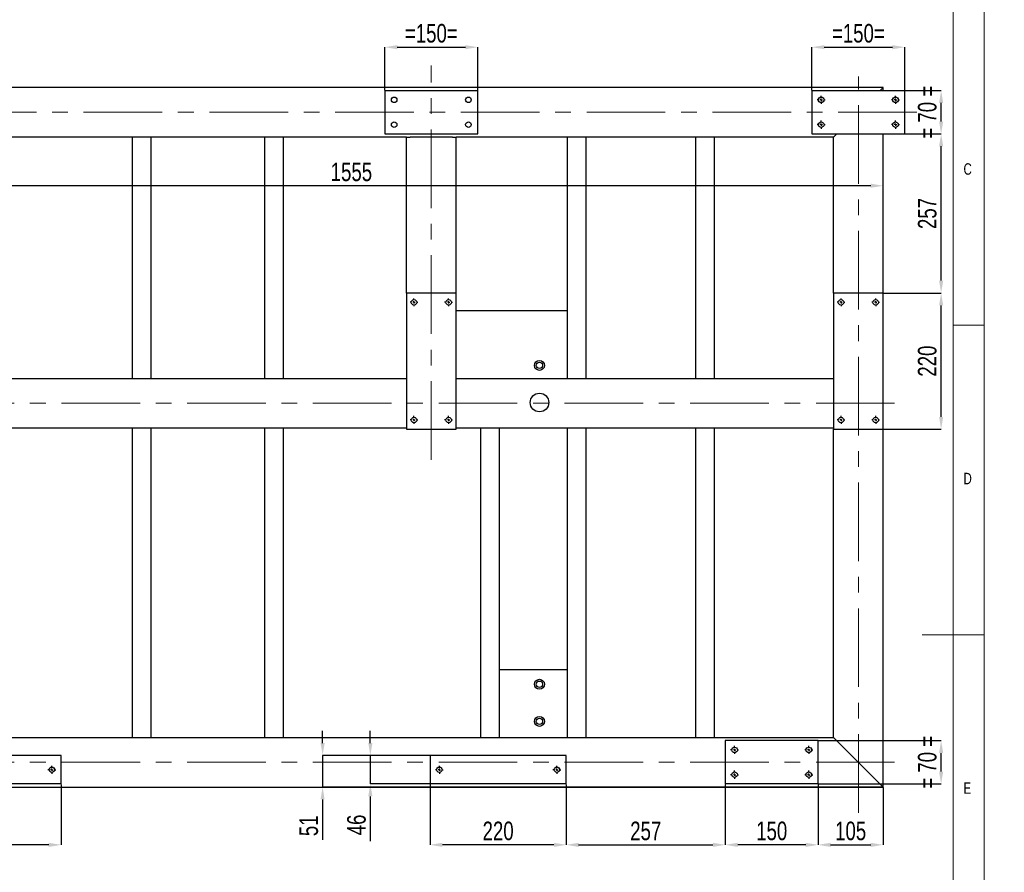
# Model space of a CAD drawing. Header units: millimetres. Extents: x 5 to 592, y 5 to 415.
# Tile 15 of 16: x 433 to 592, y 172 to 309. Entities that reach past the tile are written whole.
import ezdxf

# ---------------------------------------------------------------- set-up
doc = ezdxf.new("R2010")
doc.units = ezdxf.units.MM
doc.header["$PDSIZE"] = -1
doc.linetypes.add('CENTERX2', pattern=[20.32, 12.7, -2.54, 2.54, -2.54])
for name, color, linetype in [('COTES', 1, 'Continuous'), ('NOTES', 6, 'Continuous'), ('TRAIT-MIXTES', 3, 'CENTERX2')]:
    doc.layers.add(name, color=color, linetype=linetype)
doc.layers.add('TRAIT-FORT', color=4, linetype='Continuous', lineweight=25)
doc.styles.add('SLDTEXTSTYLE0', font='TXT', dxfattribs={"width": 0.75})
doc.dimstyles.new('SLDDIMSTYLE2', dxfattribs={"dimtxt": 3, "dimasz": 2, "dimexe": 0, "dimexo": 0.0625, "dimgap": 0.75, "dimtad": 1, "dimdec": 0, "dimlfac": 10, "dimrnd": 1e-09, "dimzin": 12, "dimdsep": 46, "dimtxsty": 'SLDTEXTSTYLE0', "dimsah": 1, "dimcen": 0.09, "dimadec": 0, "dimazin": 3, "dimtfac": 1, "dimtdec": 0, "dimtofl": 0, "dimtmove": 0, "dimatfit": 3, "dimfxl": 1, "dimfrac": 2, "dimtolj": 1, "dimtzin": 12, "dimarcsym": 0})
doc.dimstyles.new('SLDDIMSTYLE3', dxfattribs={"dimtxt": 3, "dimasz": 2, "dimexe": 0, "dimexo": 0.0625, "dimgap": 0.75, "dimtad": 1, "dimdec": 0, "dimlfac": 10, "dimrnd": 1e-09, "dimzin": 12, "dimdsep": 46, "dimtxsty": 'SLDTEXTSTYLE0', "dimsah": 1, "dimcen": 0.09, "dimadec": 0, "dimazin": 3, "dimtfac": 1, "dimtdec": 0, "dimtmove": 0, "dimatfit": 0, "dimfxl": 1, "dimfrac": 2, "dimtolj": 1, "dimtzin": 12, "dimarcsym": 0})

# ---------------------------------------------------------------- blocks, each defined once
blk = doc.blocks.new('_D_46')
at = {"layer": 'COTES', "color": 0, "lineweight": -2, "transparency": 16777216}
for p, q in [((492.18, 297.98), (492.18, 304.92)), ((494.18, 304.92), (505.18, 304.92)), ((507.18, 297.98), (507.18, 304.92))]:
    blk.add_line(p, q, dxfattribs=at)
at = {"layer": 'COTES', "color": 0, "transparency": 16777216}
for points in [[(494.18, 305.25), (494.18, 304.59), (492.18, 304.92)], [(505.18, 305.25), (505.18, 304.59), (507.18, 304.92)]]:
    blk.add_solid(points, dxfattribs=at)
at = {"layer": 'Defpoints', "color": 0, "transparency": 16777216}
for p in [(507.18, 304.92), (492.18, 297.91), (507.18, 297.91)]:
    blk.add_point(p, dxfattribs=at)
at = {"layer": 'COTES', "color": 0, "transparency": 16777216, "insert": (499.68, 308.67), "char_height": 3, "attachment_point": 2, "style": 'SLDTEXTSTYLE0'}
blk.add_mtext('\\A1;=150=', dxfattribs=at)
blk = doc.blocks.new('_D_47')
at = {"layer": 'COTES', "color": 0, "lineweight": -2, "transparency": 16777216}
for p, q in [((561.18, 297.98), (561.18, 304.92)), ((563.18, 304.92), (574.18, 304.92)), ((576.18, 297.98), (576.18, 304.92))]:
    blk.add_line(p, q, dxfattribs=at)
at = {"layer": 'COTES', "color": 0, "transparency": 16777216}
for points in [[(563.18, 305.25), (563.18, 304.59), (561.18, 304.92)], [(574.18, 305.25), (574.18, 304.59), (576.18, 304.92)]]:
    blk.add_solid(points, dxfattribs=at)
at = {"layer": 'Defpoints', "color": 0, "transparency": 16777216}
for p in [(576.18, 304.92), (561.18, 297.91), (576.18, 297.91)]:
    blk.add_point(p, dxfattribs=at)
at = {"layer": 'COTES', "color": 0, "transparency": 16777216, "insert": (568.68, 308.67), "char_height": 3, "attachment_point": 2, "style": 'SLDTEXTSTYLE0'}
blk.add_mtext('\\A1;=150=', dxfattribs=at)
blk = doc.blocks.new('_D_48')
at = {"layer": 'COTES', "color": 0, "lineweight": -2, "transparency": 16777216}
for p, q in [((499.48, 185.85), (499.48, 176.08)), ((521.48, 185.85), (521.48, 176.08)), ((519.48, 176.08), (501.48, 176.08))]:
    blk.add_line(p, q, dxfattribs=at)
at = {"layer": 'COTES', "color": 0, "transparency": 16777216}
for points in [[(501.48, 176.41), (501.48, 175.74), (499.48, 176.08)], [(519.48, 176.41), (519.48, 175.74), (521.48, 176.08)]]:
    blk.add_solid(points, dxfattribs=at)
at = {"layer": 'Defpoints', "color": 0, "transparency": 16777216}
for p in [(499.48, 185.91), (521.48, 185.91), (499.48, 176.08)]:
    blk.add_point(p, dxfattribs=at)
at = {"layer": 'COTES', "color": 0, "transparency": 16777216, "insert": (510.48, 179.83), "char_height": 3, "attachment_point": 2, "style": 'SLDTEXTSTYLE0'}
blk.add_mtext('\\A1;220', dxfattribs=at)
blk = doc.blocks.new('_D_49')
at = {"layer": 'COTES', "color": 0, "lineweight": -2, "transparency": 16777216}
for p, q in [((547.18, 185.85), (547.18, 176.08)), ((562.18, 185.85), (562.18, 176.08)), ((560.18, 176.08), (549.18, 176.08))]:
    blk.add_line(p, q, dxfattribs=at)
at = {"layer": 'COTES', "color": 0, "transparency": 16777216}
for points in [[(549.18, 176.41), (549.18, 175.74), (547.18, 176.08)], [(560.18, 176.41), (560.18, 175.74), (562.18, 176.08)]]:
    blk.add_solid(points, dxfattribs=at)
at = {"layer": 'Defpoints', "color": 0, "transparency": 16777216}
for p in [(547.18, 185.91), (562.18, 185.91), (547.18, 176.08)]:
    blk.add_point(p, dxfattribs=at)
at = {"layer": 'COTES', "color": 0, "transparency": 16777216, "insert": (554.68, 179.83), "char_height": 3, "attachment_point": 2, "style": 'SLDTEXTSTYLE0'}
blk.add_mtext('\\A1;150', dxfattribs=at)
blk = doc.blocks.new('_D_50')
at = {"layer": 'COTES', "color": 0, "lineweight": -2, "transparency": 16777216}
for p, q in [((521.48, 185.85), (521.48, 176.08)), ((547.18, 185.85), (547.18, 176.08)), ((523.48, 176.08), (545.18, 176.08))]:
    blk.add_line(p, q, dxfattribs=at)
at = {"layer": 'COTES', "color": 0, "transparency": 16777216}
for points in [[(523.48, 176.41), (523.48, 175.74), (521.48, 176.08)], [(545.18, 176.41), (545.18, 175.74), (547.18, 176.08)]]:
    blk.add_solid(points, dxfattribs=at)
at = {"layer": 'Defpoints', "color": 0, "transparency": 16777216}
for p in [(521.48, 185.91), (547.18, 185.91), (547.18, 176.08)]:
    blk.add_point(p, dxfattribs=at)
at = {"layer": 'COTES', "color": 0, "transparency": 16777216, "insert": (534.33, 179.83), "char_height": 3, "attachment_point": 2, "style": 'SLDTEXTSTYLE0'}
blk.add_mtext('\\A1;257', dxfattribs=at)
blk = doc.blocks.new('_D_51')
at = {"layer": 'COTES', "color": 0, "lineweight": -2, "transparency": 16777216}
for p, q in [((562.18, 185.85), (562.18, 176.08)), ((572.68, 185.35), (572.68, 176.08)), ((564.18, 176.08), (570.68, 176.08))]:
    blk.add_line(p, q, dxfattribs=at)
at = {"layer": 'COTES', "color": 0, "transparency": 16777216}
for points in [[(564.18, 176.41), (564.18, 175.74), (562.18, 176.08)], [(570.68, 176.41), (570.68, 175.74), (572.68, 176.08)]]:
    blk.add_solid(points, dxfattribs=at)
at = {"layer": 'Defpoints', "color": 0, "transparency": 16777216}
for p in [(562.18, 185.91), (572.68, 185.41), (572.68, 176.08)]:
    blk.add_point(p, dxfattribs=at)
at = {"layer": 'COTES', "color": 0, "transparency": 16777216, "insert": (567.43, 179.83), "char_height": 3, "attachment_point": 2, "style": 'SLDTEXTSTYLE0'}
blk.add_mtext('\\A1;105', dxfattribs=at)
blk = doc.blocks.new('_D_52')
at = {"layer": 'COTES', "color": 0, "lineweight": -2, "transparency": 16777216}
for p, q in [((576.24, 297.91), (582.05, 297.91)), ((582.05, 292.91), (582.05, 295.91)), ((576.24, 290.91), (582.05, 290.91))]:
    blk.add_line(p, q, dxfattribs=at)
at = {"layer": 'COTES', "color": 0, "transparency": 16777216}
for points in [[(581.72, 295.91), (582.39, 295.91), (582.05, 297.91)], [(581.72, 292.91), (582.39, 292.91), (582.05, 290.91)]]:
    blk.add_solid(points, dxfattribs=at)
at = {"layer": 'Defpoints', "color": 0, "transparency": 16777216}
for p in [(576.18, 297.91), (582.05, 297.91), (576.18, 290.91)]:
    blk.add_point(p, dxfattribs=at)
at = {"layer": 'COTES', "color": 0, "transparency": 16777216, "insert": (578.3, 294.41), "char_height": 3, "attachment_point": 2, "rotation": 90, "style": 'SLDTEXTSTYLE0'}
blk.add_mtext('\\A1;= 70 =', dxfattribs=at)
blk = doc.blocks.new('_D_53')
at = {"layer": 'COTES', "color": 0, "lineweight": -2, "transparency": 16777216}
for p, q in [((562.24, 192.91), (582.05, 192.91)), ((582.05, 187.91), (582.05, 190.91)), ((562.24, 185.91), (582.05, 185.91))]:
    blk.add_line(p, q, dxfattribs=at)
at = {"layer": 'COTES', "color": 0, "transparency": 16777216}
for points in [[(581.72, 190.91), (582.39, 190.91), (582.05, 192.91)], [(581.72, 187.91), (582.39, 187.91), (582.05, 185.91)]]:
    blk.add_solid(points, dxfattribs=at)
at = {"layer": 'Defpoints', "color": 0, "transparency": 16777216}
for p in [(562.18, 192.91), (582.05, 192.91), (562.18, 185.91)]:
    blk.add_point(p, dxfattribs=at)
at = {"layer": 'COTES', "color": 0, "transparency": 16777216, "insert": (578.3, 189.41), "char_height": 3, "attachment_point": 2, "rotation": 90, "style": 'SLDTEXTSTYLE0'}
blk.add_mtext('\\A1;= 70 =', dxfattribs=at)
blk = doc.blocks.new('_D_58')
at = {"layer": 'COTES', "color": 0, "lineweight": -2, "transparency": 16777216}
for p, q in [((489.83, 192.51), (489.83, 194.51)), ((499.42, 190.51), (489.83, 190.51)), ((489.83, 190.51), (489.83, 185.91)), ((499.42, 185.91), (489.83, 185.91)), ((489.83, 183.91), (489.83, 176.66))]:
    blk.add_line(p, q, dxfattribs=at)
at = {"layer": 'COTES', "color": 0, "transparency": 16777216}
for points in [[(489.5, 192.51), (490.17, 192.51), (489.83, 190.51)], [(489.5, 183.91), (490.17, 183.91), (489.83, 185.91)]]:
    blk.add_solid(points, dxfattribs=at)
at = {"layer": 'Defpoints', "color": 0, "transparency": 16777216}
for p in [(499.48, 190.51), (489.83, 185.91), (499.48, 185.91)]:
    blk.add_point(p, dxfattribs=at)
at = {"layer": 'COTES', "color": 0, "transparency": 16777216, "insert": (486.08, 179.29), "char_height": 3, "attachment_point": 2, "rotation": 90, "style": 'SLDTEXTSTYLE0'}
blk.add_mtext('\\A1;46', dxfattribs=at)
blk = doc.blocks.new('_D_59')
at = {"layer": 'COTES', "color": 0, "lineweight": -2, "transparency": 16777216}
for p, q in [((482.12, 192.51), (482.12, 194.51)), ((499.42, 190.51), (482.12, 190.51)), ((482.12, 190.51), (482.12, 185.41)), ((572.62, 185.41), (482.12, 185.41)), ((482.12, 183.41), (482.12, 176.91))]:
    blk.add_line(p, q, dxfattribs=at)
at = {"layer": 'COTES', "color": 0, "transparency": 16777216}
for points in [[(481.79, 192.51), (482.45, 192.51), (482.12, 190.51)], [(481.79, 183.41), (482.45, 183.41), (482.12, 185.41)]]:
    blk.add_solid(points, dxfattribs=at)
at = {"layer": 'Defpoints', "color": 0, "transparency": 16777216}
for p in [(482.12, 190.51), (499.48, 190.51), (572.68, 185.41)]:
    blk.add_point(p, dxfattribs=at)
at = {"layer": 'COTES', "color": 0, "transparency": 16777216, "insert": (478.37, 179.16), "char_height": 3, "attachment_point": 2, "rotation": 90, "style": 'SLDTEXTSTYLE0'}
blk.add_mtext('\\A1;51', dxfattribs=at)
blk = doc.blocks.new('_D_60')
at = {"layer": 'COTES', "color": 0, "lineweight": -2, "transparency": 16777216}
for p, q in [((417.88, 185.85), (417.88, 176.08)), ((439.88, 185.85), (439.88, 176.08)), ((437.88, 176.08), (419.88, 176.08))]:
    blk.add_line(p, q, dxfattribs=at)
at = {"layer": 'COTES', "color": 0, "transparency": 16777216}
for points in [[(419.88, 176.41), (419.88, 175.74), (417.88, 176.08)], [(437.88, 176.41), (437.88, 175.74), (439.88, 176.08)]]:
    blk.add_solid(points, dxfattribs=at)
at = {"layer": 'Defpoints', "color": 0, "transparency": 16777216}
for p in [(417.88, 185.91), (439.88, 185.91), (417.88, 176.08)]:
    blk.add_point(p, dxfattribs=at)
at = {"layer": 'COTES', "color": 0, "transparency": 16777216, "insert": (428.88, 179.83), "char_height": 3, "attachment_point": 2, "style": 'SLDTEXTSTYLE0'}
blk.add_mtext('\\A1;220', dxfattribs=at)
blk = doc.blocks.new('_D_65')
at = {"layer": 'COTES', "color": 0, "lineweight": -2, "transparency": 16777216}
for p, q in [((417.18, 290.85), (417.18, 282.54)), ((570.68, 282.54), (419.18, 282.54)), ((572.68, 265.28), (572.68, 282.54))]:
    blk.add_line(p, q, dxfattribs=at)
at = {"layer": 'COTES', "color": 0, "transparency": 16777216}
for points in [[(419.18, 282.87), (419.18, 282.21), (417.18, 282.54)], [(570.68, 282.87), (570.68, 282.21), (572.68, 282.54)]]:
    blk.add_solid(points, dxfattribs=at)
at = {"layer": 'Defpoints', "color": 0, "transparency": 16777216}
for p in [(417.18, 290.91), (417.18, 282.54), (572.68, 265.21)]:
    blk.add_point(p, dxfattribs=at)
at = {"layer": 'COTES', "color": 0, "transparency": 16777216, "insert": (486.77, 286.29), "char_height": 3, "attachment_point": 2, "style": 'SLDTEXTSTYLE0'}
blk.add_mtext('\\A1;1555', dxfattribs=at)
blk = doc.blocks.new('_D_66')
at = {"layer": 'COTES', "color": 0, "lineweight": -2, "transparency": 16777216}
for p, q in [((572.74, 265.21), (582.05, 265.21)), ((582.05, 245.21), (582.05, 263.21)), ((572.74, 243.21), (582.05, 243.21))]:
    blk.add_line(p, q, dxfattribs=at)
at = {"layer": 'COTES', "color": 0, "transparency": 16777216}
for points in [[(581.72, 263.21), (582.39, 263.21), (582.05, 265.21)], [(581.72, 245.21), (582.39, 245.21), (582.05, 243.21)]]:
    blk.add_solid(points, dxfattribs=at)
at = {"layer": 'Defpoints', "color": 0, "transparency": 16777216}
for p in [(572.68, 265.21), (582.05, 265.21), (572.68, 243.21)]:
    blk.add_point(p, dxfattribs=at)
at = {"layer": 'COTES', "color": 0, "transparency": 16777216, "insert": (578.3, 254.21), "char_height": 3, "attachment_point": 2, "rotation": 90, "style": 'SLDTEXTSTYLE0'}
blk.add_mtext('\\A1;220', dxfattribs=at)
blk = doc.blocks.new('_D_67')
at = {"layer": 'COTES', "color": 0, "lineweight": -2, "transparency": 16777216}
for p, q in [((576.24, 290.91), (582.05, 290.91)), ((582.05, 267.21), (582.05, 288.91)), ((572.74, 265.21), (582.05, 265.21))]:
    blk.add_line(p, q, dxfattribs=at)
at = {"layer": 'COTES', "color": 0, "transparency": 16777216}
for points in [[(581.72, 288.91), (582.39, 288.91), (582.05, 290.91)], [(581.72, 267.21), (582.39, 267.21), (582.05, 265.21)]]:
    blk.add_solid(points, dxfattribs=at)
at = {"layer": 'Defpoints', "color": 0, "transparency": 16777216}
for p in [(576.18, 290.91), (582.05, 290.91), (572.68, 265.21)]:
    blk.add_point(p, dxfattribs=at)
at = {"layer": 'COTES', "color": 0, "transparency": 16777216, "insert": (578.3, 278.06), "char_height": 3, "attachment_point": 2, "rotation": 90, "style": 'SLDTEXTSTYLE0'}
blk.add_mtext('\\A1;257', dxfattribs=at)
blk = doc.blocks.new('SW_CENTERMARKSYMBOL_25')
at = {"layer": 'TRAIT-MIXTES', "color": 0}
for p, q in [((-0.4, 0), (-0.64, 0)), ((0, 0), (-0.2, 0)), ((0, 0.4), (0, 0.64)), ((0, 0), (0, 0.2)), ((0, 0), (0, -0.2)), ((0, 0), (0.2, 0)), ((0.4, 0), (0.64, 0)), ((0, -0.4), (0, -0.64))]:
    blk.add_line(p, q, dxfattribs=at)
blk = doc.blocks.new('SW_CENTERMARKSYMBOL_26')
at = {"layer": 'TRAIT-MIXTES', "color": 0}
for p, q in [((-0.4, 0), (-0.64, 0)), ((0, 0), (-0.2, 0)), ((0, 0.4), (0, 0.64)), ((0, 0), (0, 0.2)), ((0, 0), (0, -0.2)), ((0, 0), (0.2, 0)), ((0.4, 0), (0.64, 0)), ((0, -0.4), (0, -0.64))]:
    blk.add_line(p, q, dxfattribs=at)
blk = doc.blocks.new('SW_CENTERMARKSYMBOL_27')
at = {"layer": 'TRAIT-MIXTES', "color": 0}
for p, q in [((-0.4, 0), (-0.64, 0)), ((0, 0), (-0.2, 0)), ((0, 0.4), (0, 0.64)), ((0, 0), (0, 0.2)), ((0, 0), (0, -0.2)), ((0, 0), (0.2, 0)), ((0.4, 0), (0.64, 0)), ((0, -0.4), (0, -0.64))]:
    blk.add_line(p, q, dxfattribs=at)
blk = doc.blocks.new('SW_CENTERMARKSYMBOL_28')
at = {"layer": 'TRAIT-MIXTES', "color": 0}
for p, q in [((-0.4, 0), (-0.64, 0)), ((0, 0), (-0.2, 0)), ((0, 0.4), (0, 0.64)), ((0, 0), (0, 0.2)), ((0, 0), (0, -0.2)), ((0, 0), (0.2, 0)), ((0.4, 0), (0.64, 0)), ((0, -0.4), (0, -0.64))]:
    blk.add_line(p, q, dxfattribs=at)
blk = doc.blocks.new('SW_CENTERMARKSYMBOL_29')
at = {"layer": 'TRAIT-MIXTES', "color": 0}
for p, q in [((-0.4, 0), (-0.65, 0)), ((0, 0), (-0.2, 0)), ((0, 0.4), (0, 0.65)), ((0, 0), (0, 0.2)), ((0, 0), (0, -0.2)), ((0, 0), (0.2, 0)), ((0.4, 0), (0.65, 0)), ((0, -0.4), (0, -0.65))]:
    blk.add_line(p, q, dxfattribs=at)
blk = doc.blocks.new('SW_CENTERMARKSYMBOL_30')
at = {"layer": 'TRAIT-MIXTES', "color": 0}
for p, q in [((-0.4, 0), (-0.65, 0)), ((0, 0), (-0.2, 0)), ((0, 0.4), (0, 0.65)), ((0, 0), (0, 0.2)), ((0, 0), (0, -0.2)), ((0, 0), (0.2, 0)), ((0.4, 0), (0.65, 0)), ((0, -0.4), (0, -0.65))]:
    blk.add_line(p, q, dxfattribs=at)
blk = doc.blocks.new('SW_CENTERMARKSYMBOL_31')
at = {"layer": 'TRAIT-MIXTES', "color": 0}
for p, q in [((-0.4, 0), (-0.65, 0)), ((0, 0), (-0.2, 0)), ((0, 0.4), (0, 0.65)), ((0, 0), (0, 0.2)), ((0, 0), (0, -0.2)), ((0, 0), (0.2, 0)), ((0.4, 0), (0.65, 0)), ((0, -0.4), (0, -0.65))]:
    blk.add_line(p, q, dxfattribs=at)
blk = doc.blocks.new('SW_CENTERMARKSYMBOL_32')
at = {"layer": 'TRAIT-MIXTES', "color": 0}
for p, q in [((-0.4, 0), (-0.65, 0)), ((0, 0), (-0.2, 0)), ((0, 0.4), (0, 0.65)), ((0, 0), (0, 0.2)), ((0, 0), (0, -0.2)), ((0, 0), (0.2, 0)), ((0.4, 0), (0.65, 0)), ((0, -0.4), (0, -0.65))]:
    blk.add_line(p, q, dxfattribs=at)
blk = doc.blocks.new('SW_CENTERMARKSYMBOL_37')
at = {"layer": 'TRAIT-MIXTES', "color": 0}
for p, q in [((-0.4, 0), (-0.64, 0)), ((0, 0), (-0.2, 0)), ((0, 0.4), (0, 0.64)), ((0, 0), (0, 0.2)), ((0, 0), (0, -0.2)), ((0, 0), (0.2, 0)), ((0.4, 0), (0.64, 0)), ((0, -0.4), (0, -0.64))]:
    blk.add_line(p, q, dxfattribs=at)
blk = doc.blocks.new('SW_CENTERMARKSYMBOL_39')
at = {"layer": 'TRAIT-MIXTES', "color": 0}
for p, q in [((-0.4, 0), (-0.64, 0)), ((0, 0), (-0.2, 0)), ((0, 0.4), (0, 0.64)), ((0, 0), (0, 0.2)), ((0, 0), (0, -0.2)), ((0, 0), (0.2, 0)), ((0.4, 0), (0.64, 0)), ((0, -0.4), (0, -0.64))]:
    blk.add_line(p, q, dxfattribs=at)
blk = doc.blocks.new('SW_CENTERMARKSYMBOL_40')
at = {"layer": 'TRAIT-MIXTES', "color": 0}
for p, q in [((-0.4, 0), (-0.64, 0)), ((0, 0), (-0.2, 0)), ((0, 0.4), (0, 0.64)), ((0, 0), (0, 0.2)), ((0, 0), (0, -0.2)), ((0, 0), (0.2, 0)), ((0.4, 0), (0.64, 0)), ((0, -0.4), (0, -0.64))]:
    blk.add_line(p, q, dxfattribs=at)
blk = doc.blocks.new('SW_CENTERMARKSYMBOL_45')
at = {"layer": 'TRAIT-MIXTES', "color": 0}
for p, q in [((-0.4, 0), (-0.64, 0)), ((0, 0), (-0.2, 0)), ((0, 0.4), (0, 0.64)), ((0, 0), (0, 0.2)), ((0, 0), (0, -0.2)), ((0, 0), (0.2, 0)), ((0.4, 0), (0.64, 0)), ((0, -0.4), (0, -0.64))]:
    blk.add_line(p, q, dxfattribs=at)
blk = doc.blocks.new('SW_CENTERMARKSYMBOL_46')
at = {"layer": 'TRAIT-MIXTES', "color": 0}
for p, q in [((-0.4, 0), (-0.64, 0)), ((0, 0), (-0.2, 0)), ((0, 0.4), (0, 0.64)), ((0, 0), (0, 0.2)), ((0, 0), (0, -0.2)), ((0, 0), (0.2, 0)), ((0.4, 0), (0.64, 0)), ((0, -0.4), (0, -0.64))]:
    blk.add_line(p, q, dxfattribs=at)
blk = doc.blocks.new('SW_CENTERMARKSYMBOL_47')
at = {"layer": 'TRAIT-MIXTES', "color": 0}
for p, q in [((-0.4, 0), (-0.64, 0)), ((0, 0), (-0.2, 0)), ((0, 0.4), (0, 0.64)), ((0, 0), (0, 0.2)), ((0, 0), (0, -0.2)), ((0, 0), (0.2, 0)), ((0.4, 0), (0.64, 0)), ((0, -0.4), (0, -0.64))]:
    blk.add_line(p, q, dxfattribs=at)
blk = doc.blocks.new('SW_CENTERMARKSYMBOL_48')
at = {"layer": 'TRAIT-MIXTES', "color": 0}
for p, q in [((-0.4, 0), (-0.64, 0)), ((0, 0), (-0.2, 0)), ((0, 0.4), (0, 0.64)), ((0, 0), (0, 0.2)), ((0, 0), (0, -0.2)), ((0, 0), (0.2, 0)), ((0.4, 0), (0.64, 0)), ((0, -0.4), (0, -0.64))]:
    blk.add_line(p, q, dxfattribs=at)
blk = doc.blocks.new('SW_CENTERMARKSYMBOL_53')
at = {"layer": 'TRAIT-MIXTES', "color": 0}
for p, q in [((-0.4, 0), (-0.65, 0)), ((0, 0), (-0.2, 0)), ((0, 0.4), (0, 0.65)), ((0, 0), (0, 0.2)), ((0, 0), (0, -0.2)), ((0, 0), (0.2, 0)), ((0.4, 0), (0.65, 0)), ((0, -0.4), (0, -0.65))]:
    blk.add_line(p, q, dxfattribs=at)
blk = doc.blocks.new('SW_CENTERMARKSYMBOL_54')
at = {"layer": 'TRAIT-MIXTES', "color": 0}
for p, q in [((-0.4, 0), (-0.65, 0)), ((0, 0), (-0.2, 0)), ((0, 0.4), (0, 0.65)), ((0, 0), (0, 0.2)), ((0, 0), (0, -0.2)), ((0, 0), (0.2, 0)), ((0.4, 0), (0.65, 0)), ((0, -0.4), (0, -0.65))]:
    blk.add_line(p, q, dxfattribs=at)
blk = doc.blocks.new('SW_CENTERMARKSYMBOL_55')
at = {"layer": 'TRAIT-MIXTES', "color": 0}
for p, q in [((-0.4, 0), (-0.65, 0)), ((0, 0), (-0.2, 0)), ((0, 0.4), (0, 0.65)), ((0, 0), (0, 0.2)), ((0, 0), (0, -0.2)), ((0, 0), (0.2, 0)), ((0.4, 0), (0.65, 0)), ((0, -0.4), (0, -0.65))]:
    blk.add_line(p, q, dxfattribs=at)
blk = doc.blocks.new('SW_CENTERMARKSYMBOL_56')
at = {"layer": 'TRAIT-MIXTES', "color": 0}
for p, q in [((-0.4, 0), (-0.65, 0)), ((0, 0), (-0.2, 0)), ((0, 0.4), (0, 0.65)), ((0, 0), (0, 0.2)), ((0, 0), (0, -0.2)), ((0, 0), (0.2, 0)), ((0.4, 0), (0.65, 0)), ((0, -0.4), (0, -0.65))]:
    blk.add_line(p, q, dxfattribs=at)

msp = doc.modelspace()

# ---------------------------------------------------------------- linework, layer by layer
at = {"lineweight": 18}
for p, q in [((589, 5), (589, 415)), ((584, 10), (584, 410)), ((584, 260), (589, 260)), ((589, 210), (579, 210))]:
    msp.add_line(p, q, dxfattribs=at)
at = {"layer": 'TRAIT-FORT', "lineweight": 25}
for p, q in [((572.68, 298.41), (340.68, 298.41)), ((492.18, 297.91), (507.18, 297.91)), ((492.18, 297.91), (492.18, 290.91)), ((507.18, 290.91), (507.18, 297.91)), ((561.18, 297.91), (576.18, 297.91)), ((561.18, 297.91), (561.18, 290.91)), ((572.18, 297.91), (572.68, 298.41)), ((572.68, 298.41), (572.18, 297.91)), ((572.68, 297.91), (572.68, 298.41)), ((576.18, 290.91), (576.18, 297.91)), ((495.68, 290.41), (388.68, 290.41)), ((451.43, 251.41), (451.43, 290.41)), ((454.43, 251.41), (454.43, 290.41)), ((472.8, 251.41), (472.8, 290.41)), ((475.8, 251.41), (475.8, 290.41)), ((492.18, 290.91), (507.18, 290.91)), ((495.68, 265.21), (495.68, 290.41)), ((495.68, 290.41), (496.28, 290.41)), ((503.08, 290.41), (496.28, 290.41)), ((503.08, 290.41), (503.68, 290.41)), ((564.68, 290.41), (503.68, 290.41)), ((503.68, 265.21), (503.68, 290.41)), ((521.68, 251.41), (521.68, 290.41)), ((524.68, 251.41), (524.68, 290.41)), ((542.43, 251.41), (542.43, 290.41)), ((545.43, 251.41), (545.43, 290.41)), ((561.18, 290.91), (576.18, 290.91)), ((564.68, 290.41), (565.18, 290.91)), ((565.18, 290.91), (564.68, 290.41)), ((564.68, 265.21), (564.68, 290.41)), ((572.68, 265.21), (572.68, 290.91)), ((495.68, 265.21), (495.68, 243.21)), ((503.68, 265.21), (495.68, 265.21)), ((503.68, 243.21), (503.68, 265.21)), ((564.68, 265.21), (564.68, 243.21)), ((572.68, 265.21), (564.68, 265.21)), ((572.68, 243.21), (572.68, 265.21)), ((503.68, 262.41), (521.68, 262.41)), ((388.68, 251.41), (495.68, 251.41)), ((503.68, 251.41), (564.68, 251.41)), ((388.68, 243.41), (495.68, 243.41)), ((451.43, 193.41), (451.43, 243.41)), ((454.43, 193.41), (454.43, 243.41)), ((472.8, 193.41), (472.8, 243.41)), ((475.8, 193.41), (475.8, 243.41)), ((503.68, 243.41), (564.68, 243.41)), ((507.68, 193.41), (507.68, 243.41)), ((510.68, 193.41), (510.68, 243.41)), ((521.68, 193.41), (521.68, 243.41)), ((524.68, 193.41), (524.68, 243.41)), ((542.43, 193.41), (542.43, 243.41)), ((545.43, 193.41), (545.43, 243.41)), ((495.68, 243.21), (503.68, 243.21)), ((564.68, 243.21), (572.68, 243.21)), ((564.68, 193.41), (564.68, 243.21)), ((572.68, 185.41), (572.68, 243.21)), ((510.68, 204.41), (521.68, 204.41)), ((388.68, 193.41), (564.68, 193.41)), ((562.18, 192.91), (547.18, 192.91)), ((547.18, 192.91), (547.18, 185.91)), ((562.18, 185.91), (562.18, 192.91)), ((565.28, 192.81), (564.68, 193.41)), ((564.68, 193.41), (565.28, 192.81)), ((572.08, 186.01), (565.28, 192.81)), ((439.88, 190.51), (417.88, 190.51)), ((439.88, 185.91), (439.88, 190.51)), ((499.48, 190.51), (499.48, 185.91)), ((521.48, 190.51), (499.48, 190.51)), ((521.48, 185.91), (521.48, 190.51)), ((348.18, 185.41), (572.68, 185.41)), ((439.88, 185.91), (417.88, 185.91)), ((521.48, 185.91), (499.48, 185.91)), ((562.18, 185.91), (547.18, 185.91)), ((572.68, 185.41), (572.08, 186.01)), ((572.08, 186.01), (572.68, 185.41))]:
    msp.add_line(p, q, dxfattribs=at)
for centre, radius in [((493.68, 296.41), 0.45), ((505.68, 296.41), 0.45), ((562.68, 296.41), 0.45), ((574.68, 296.41), 0.45), ((493.68, 292.41), 0.45), ((505.68, 292.41), 0.45), ((562.68, 292.41), 0.45), ((574.68, 292.41), 0.45), ((496.88, 263.71), 0.44), ((502.48, 263.71), 0.44), ((565.88, 263.71), 0.44), ((571.48, 263.71), 0.44), ((517.16, 253.52), 0.8), ((517.16, 253.52), 0.51), ((517.16, 247.52), 1.5), ((496.88, 244.71), 0.44), ((502.48, 244.71), 0.44), ((565.88, 244.71), 0.44), ((571.48, 244.71), 0.44), ((517.16, 202.02), 0.8), ((517.16, 202.02), 0.51), ((517.16, 196.02), 0.8), ((517.16, 196.02), 0.51), ((548.68, 191.41), 0.45), ((560.68, 191.41), 0.45), ((438.38, 188.21), 0.44), ((500.98, 188.21), 0.44), ((519.98, 188.21), 0.44), ((548.68, 187.41), 0.45), ((560.68, 187.41), 0.45)]:
    msp.add_circle(centre, radius, dxfattribs=at)
at = {"layer": 'TRAIT-MIXTES', "lineweight": 18}
for p, q in [((499.68, 238.28), (499.68, 301.98)), ((568.68, 181.26), (568.68, 300.16)), ((578.13, 294.41), (338.32, 294.41)), ((338.32, 247.41), (574.83, 247.41)), ((338.32, 189.41), (574.83, 189.41))]:
    msp.add_line(p, q, dxfattribs=at)

# ---------------------------------------------------------------- block references
at = {"layer": 'TRAIT-MIXTES'}
for name, p in [('SW_CENTERMARKSYMBOL_56', (562.68, 296.41)), ('SW_CENTERMARKSYMBOL_54', (574.68, 296.41)), ('SW_CENTERMARKSYMBOL_55', (562.68, 292.41)), ('SW_CENTERMARKSYMBOL_53', (574.68, 292.41)), ('SW_CENTERMARKSYMBOL_28', (496.88, 263.71)), ('SW_CENTERMARKSYMBOL_27', (502.48, 263.71)), ('SW_CENTERMARKSYMBOL_48', (565.88, 263.71)), ('SW_CENTERMARKSYMBOL_47', (571.48, 263.71)), ('SW_CENTERMARKSYMBOL_26', (496.88, 244.71)), ('SW_CENTERMARKSYMBOL_25', (502.48, 244.71)), ('SW_CENTERMARKSYMBOL_46', (565.88, 244.71)), ('SW_CENTERMARKSYMBOL_45', (571.48, 244.71)), ('SW_CENTERMARKSYMBOL_32', (548.68, 191.41)), ('SW_CENTERMARKSYMBOL_31', (560.68, 191.41)), ('SW_CENTERMARKSYMBOL_37', (438.38, 188.21)), ('SW_CENTERMARKSYMBOL_40', (500.98, 188.21)), ('SW_CENTERMARKSYMBOL_39', (519.98, 188.21)), ('SW_CENTERMARKSYMBOL_30', (548.68, 187.41)), ('SW_CENTERMARKSYMBOL_29', (560.68, 187.41))]:
    msp.add_blockref(name, p, dxfattribs=at)

# ---------------------------------------------------------------- texts
at = {"layer": 'NOTES', "char_height": 1.85, "attachment_point": 1, "style": 'SLDTEXTSTYLE0'}
for s, insert in [('C', (585.67, 286.17)), ('D', (585.67, 236.17)), ('E', (585.67, 186.17))]:
    msp.add_mtext(s, dxfattribs=dict(at, insert=insert))

# ---------------------------------------------------------------- dimensions: what is measured, and where the dimension line sits
at = {"layer": 'COTES'}
for base, p1, p2, picture, middle in [((507.18, 304.92), (492.18, 297.91), (507.18, 297.91), '_D_46', (499.68, 304.92)), ((576.18, 304.92), (561.18, 297.91), (576.18, 297.91), '_D_47', (568.68, 304.92))]:
    dim = msp.add_linear_dim(base=base, p1=p1, p2=p2, text='=<>=', dimstyle='SLDDIMSTYLE2', dxfattribs=at)
    dim.commit()
    dim.dimension.update_dxf_attribs({"geometry": picture, "text_midpoint": middle, "dimtype": 160})
for base, p1, p2, picture, middle in [((582.05, 297.91), (576.18, 290.91), (576.18, 297.91), '_D_52', (582.05, 294.41)), ((582.05, 192.91), (562.18, 185.91), (562.18, 192.91), '_D_53', (582.05, 189.41))]:
    dim = msp.add_linear_dim(base=base, p1=p1, p2=p2, angle=90, text='= <> =', dimstyle='SLDDIMSTYLE3', dxfattribs=at)
    dim.commit()
    dim.dimension.update_dxf_attribs({"geometry": picture, "text_midpoint": middle, "dimtype": 160})
for base, p1, p2, dimstyle, picture, middle in [((417.18, 282.54), (572.68, 265.21), (417.18, 290.91), 'SLDDIMSTYLE2', '_D_65', (486.77, 282.54)), ((417.88, 176.08), (439.88, 185.91), (417.88, 185.91), 'SLDDIMSTYLE2', '_D_60', (428.88, 176.08)), ((499.48, 176.08), (521.48, 185.91), (499.48, 185.91), 'SLDDIMSTYLE2', '_D_48', (510.48, 176.08)), ((547.18, 176.08), (521.48, 185.91), (547.18, 185.91), 'SLDDIMSTYLE2', '_D_50', (534.33, 176.08)), ((547.18, 176.08), (562.18, 185.91), (547.18, 185.91), 'SLDDIMSTYLE2', '_D_49', (554.68, 176.08)), ((572.68, 176.08), (562.18, 185.91), (572.68, 185.41), 'SLDDIMSTYLE3', '_D_51', (567.43, 176.08))]:
    dim = msp.add_linear_dim(base=base, p1=p1, p2=p2, dimstyle=dimstyle, dxfattribs=at)
    dim.commit()
    dim.dimension.update_dxf_attribs({"geometry": picture, "text_midpoint": middle, "dimtype": 160})
for base, p1, p2, dimstyle, picture, middle in [((582.05, 290.91), (572.68, 265.21), (576.18, 290.91), 'SLDDIMSTYLE2', '_D_67', (582.05, 278.06)), ((582.05, 265.21), (572.68, 243.21), (572.68, 265.21), 'SLDDIMSTYLE2', '_D_66', (582.05, 254.21)), ((482.12, 190.51), (572.68, 185.41), (499.48, 190.51), 'SLDDIMSTYLE3', '_D_59', (482.12, 179.16)), ((489.83, 185.91), (499.48, 190.51), (499.48, 185.91), 'SLDDIMSTYLE3', '_D_58', (489.83, 179.29))]:
    dim = msp.add_linear_dim(base=base, p1=p1, p2=p2, angle=90, dimstyle=dimstyle, dxfattribs=at)
    dim.commit()
    dim.dimension.update_dxf_attribs({"geometry": picture, "text_midpoint": middle, "dimtype": 160})

doc.saveas('drawing.dxf')
